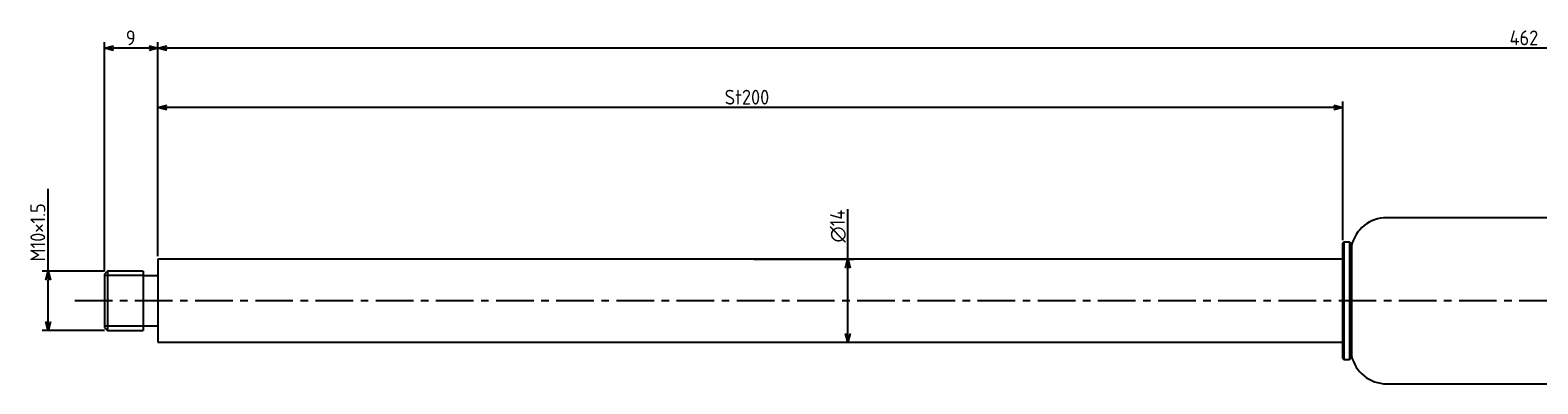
# Model space of a CAD drawing. Extents: x -98 to 411, y 453 to 513.
# Tile 1 of 2: x -98 to 156, y 453 to 513. Entities that reach past the tile are written whole.
import ezdxf

# ---------------------------------------------------------------- set-up
doc = ezdxf.new("R2010")
doc.units = 0
doc.header["$LTSCALE"] = 0.2
doc.linetypes.add('CENTER', pattern=[50.8, 31.75, -6.35, 6.35, -6.35])
doc.layers.get('0').update_dxf_attribs({"linetype": 'CONTINUOUS'})
doc.layers.get('DEFPOINTS').update_dxf_attribs({"linetype": 'CONTINUOUS'})
for name, color, linetype in [('18-0-CON', 3, 'CONTINUOUS'), ('18-2-CEN', 1, 'CENTER'), ('35-0-CON', 7, 'CONTINUOUS')]:
    doc.layers.add(name, color=color, linetype=linetype)
doc.styles.add('DIMENSION', font='isocp.shx', dxfattribs={"bigfont": 'bigfont.shx'})
doc.dimstyles.get("Standard").update_dxf_attribs({"dimtxt": 0.18, "dimasz": 0.18, "dimexe": 0.18, "dimexo": 0.0625, "dimgap": 0.09, "dimtad": 0, "dimtih": 1, "dimtoh": 1, "dimzin": 0, "dimcen": 0.09, "dimazin": 3, "dimtfac": 1, "dimtofl": 0, "dimtmove": 0, "dimatfit": 3})

# ---------------------------------------------------------------- blocks, each defined once
blk = doc.blocks.new('_OPEN30')
at = {"color": 0, "linetype": 'BYBLOCK'}
for p, q in [((-1, 0.27), (0, 0)), ((0, 0), (-1, -0.27)), ((0, 0), (-1, 0))]:
    blk.add_line(p, q, dxfattribs=at)
blk = doc.blocks.new('*U98')
at = {"layer": '18-0-CON', "color": 161, "style": 'DIMENSION'}
blk.add_text('St200', height=2.5, dxfattribs=at).set_placement((19.2, 500.5))
blk = doc.blocks.new('*D47')
at = {"layer": '18-0-CON', "color": 161}
for p, q in [((-76.47, 474.93), (-76.47, 501)), ((122.03, 500), (-74.97, 500)), ((123.53, 477.63), (123.53, 501))]:
    blk.add_line(p, q, dxfattribs=at)
at = {"layer": 'DEFPOINTS', "color": 0}
for p in [(-76.47, 500), (123.53, 477.13), (-76.47, 474.43)]:
    blk.add_point(p, dxfattribs=at)
at = {"layer": '18-0-CON'}
blk.add_blockref('*U98', (0, 0), dxfattribs=at)
at = {"layer": '18-0-CON', "color": 161, "xscale": 1.5, "yscale": 1.5, "zscale": 1.5, "rotation": 180}
blk.add_blockref('_OPEN30', (-76.47, 500), dxfattribs=at)
at = {"layer": '18-0-CON', "color": 161, "xscale": 1.5, "yscale": 1.5, "zscale": 1.5}
blk.add_blockref('_OPEN30', (123.53, 500), dxfattribs=at)
blk = doc.blocks.new('*U95')
at = {"layer": '18-0-CON', "color": 161, "style": 'DIMENSION'}
blk.add_text('9', height=2.5, dxfattribs=at).set_placement((-81.89, 510.5))
blk = doc.blocks.new('*D48')
at = {"layer": '18-0-CON', "color": 161}
for p, q in [((-85.47, 472.43), (-85.47, 511)), ((-77.97, 510), (-83.97, 510)), ((-76.47, 474.93), (-76.47, 511))]:
    blk.add_line(p, q, dxfattribs=at)
at = {"layer": 'DEFPOINTS', "color": 0}
for p in [(-85.47, 510), (-76.47, 474.43), (-85.47, 471.93)]:
    blk.add_point(p, dxfattribs=at)
at = {"layer": '18-0-CON'}
blk.add_blockref('*U95', (0, 0), dxfattribs=at)
at = {"layer": '18-0-CON', "color": 161, "xscale": 1.5, "yscale": 1.5, "zscale": 1.5, "rotation": 180}
blk.add_blockref('_OPEN30', (-85.47, 510), dxfattribs=at)
at = {"layer": '18-0-CON', "color": 161, "xscale": 1.5, "yscale": 1.5, "zscale": 1.5}
blk.add_blockref('_OPEN30', (-76.47, 510), dxfattribs=at)
blk = doc.blocks.new('*U96')
at = {"layer": '18-0-CON', "color": 161, "style": 'DIMENSION'}
blk.add_text('462', height=2.5, dxfattribs=at).set_placement((151.7, 510.5))
blk = doc.blocks.new('*D49')
at = {"layer": '18-0-CON', "color": 161}
for p, q in [((-76.47, 474.93), (-76.47, 511)), ((384.03, 510), (-74.97, 510)), ((385.53, 477.88), (385.53, 511))]:
    blk.add_line(p, q, dxfattribs=at)
at = {"layer": 'DEFPOINTS', "color": 0}
for p in [(-76.47, 510), (385.53, 477.38), (-76.47, 474.43)]:
    blk.add_point(p, dxfattribs=at)
at = {"layer": '18-0-CON'}
blk.add_blockref('*U96', (0, 0), dxfattribs=at)
at = {"layer": '18-0-CON', "color": 161, "xscale": 1.5, "yscale": 1.5, "zscale": 1.5, "rotation": 180}
blk.add_blockref('_OPEN30', (-76.47, 510), dxfattribs=at)
at = {"layer": '18-0-CON', "color": 161, "xscale": 1.5, "yscale": 1.5, "zscale": 1.5}
blk.add_blockref('_OPEN30', (385.53, 510), dxfattribs=at)
blk = doc.blocks.new('*U102')
at = {"layer": '18-0-CON', "color": 161, "style": 'DIMENSION'}
blk.add_text('∅14', height=2.5, rotation=90, dxfattribs=at).set_placement((39.5, 477.25))
blk = doc.blocks.new('*D53')
at = {"layer": '18-0-CON', "color": 161}
for p, q in [((40, 474.43), (40, 482.88)), ((24.13, 474.43), (41, 474.43)), ((40, 461.93), (40, 472.93)), ((24.13, 460.43), (41, 460.43))]:
    blk.add_line(p, q, dxfattribs=at)
at = {"layer": 'DEFPOINTS', "color": 0}
for p in [(23.63, 474.43), (40, 474.43), (23.63, 460.43)]:
    blk.add_point(p, dxfattribs=at)
at = {"layer": '18-0-CON'}
blk.add_blockref('*U102', (0, 0), dxfattribs=at)
at = {"layer": '18-0-CON', "color": 161, "xscale": 1.5, "yscale": 1.5, "zscale": 1.5}
for p, rotation in [((40, 474.43), 90), ((40, 460.43), 270)]:
    blk.add_blockref('_OPEN30', p, dxfattribs=dict(at, rotation=rotation))
blk = doc.blocks.new('*U99')
at = {"layer": '18-0-CON', "color": 161, "style": 'DIMENSION'}
blk.add_text('M10×1.5', height=2.5, rotation=90, dxfattribs=at).set_placement((-95.5, 474.06))
blk = doc.blocks.new('*D54')
at = {"layer": '18-0-CON', "color": 161}
for p, q in [((-95, 472.43), (-95, 486.29)), ((-85.47, 472.43), (-96, 472.43)), ((-95, 463.93), (-95, 470.93)), ((-85.47, 462.43), (-96, 462.43))]:
    blk.add_line(p, q, dxfattribs=at)
at = {"layer": 'DEFPOINTS', "color": 0}
for p in [(-95, 472.43), (-84.97, 472.43), (-84.97, 462.43)]:
    blk.add_point(p, dxfattribs=at)
at = {"layer": '18-0-CON'}
blk.add_blockref('*U99', (0, 0), dxfattribs=at)
at = {"layer": '18-0-CON', "color": 161, "xscale": 1.5, "yscale": 1.5, "zscale": 1.5}
for p, rotation in [((-95, 472.43), 90), ((-95, 462.43), 270)]:
    blk.add_blockref('_OPEN30', p, dxfattribs=dict(at, rotation=rotation))

msp = doc.modelspace()

# ---------------------------------------------------------------- linework, layer by layer
at = {"layer": '18-0-CON'}
for p, q in [((-78.975, 471.683), (-85.475, 471.683)), ((-85.475, 463.183), (-78.975, 463.183))]:
    msp.add_line(p, q, dxfattribs=at)
at = {"layer": '18-2-CEN'}
msp.add_line((403.525, 467.433), (-90.475, 467.433), dxfattribs=at)
at = {"layer": '35-0-CON'}
for p, q in [((377.325, 481.433), (130.943, 481.433)), ((123.725, 477.333), (123.525, 477.133)), ((123.525, 477.133), (123.525, 457.733)), ((124.703, 477.333), (123.725, 477.333)), ((123.725, 477.333), (123.725, 457.533)), ((124.903, 477.133), (124.703, 477.333)), ((124.703, 477.333), (124.703, 457.533)), ((125.019, 476.701), (124.903, 477.133)), ((124.903, 477.133), (124.903, 457.733)), ((125.019, 476.701), (125.019, 458.165)), ((123.525, 474.433), (-76.475, 474.433)), ((-76.475, 474.433), (-76.475, 460.433)), ((-84.975, 472.433), (-85.475, 471.933)), ((-85.475, 471.933), (-85.475, 462.933)), ((-78.975, 472.433), (-84.975, 472.433)), ((-84.975, 472.433), (-84.975, 468.564)), ((-78.975, 472.433), (-78.975, 462.433)), ((-78.975, 471.683), (-76.475, 471.683)), ((-84.975, 468.564), (-84.975, 462.433)), ((-85.475, 462.933), (-84.975, 462.433)), ((-84.975, 462.433), (-78.975, 462.433)), ((-78.975, 463.183), (-76.475, 463.183)), ((-76.475, 460.433), (123.725, 460.433)), ((124.903, 457.733), (125.019, 458.165)), ((123.525, 457.733), (123.725, 457.533)), ((123.725, 457.533), (124.703, 457.533)), ((124.703, 457.533), (124.903, 457.733)), ((130.943, 453.433), (377.325, 453.433))]:
    msp.add_line(p, q, dxfattribs=at)
for centre, start, end in [((130.943, 475.358), 90, 167.2273), ((130.943, 459.508), 192.7727, 270)]:
    msp.add_arc(centre, 6.075, start, end, dxfattribs=at)

# ---------------------------------------------------------------- dimensions: what is measured, and where the dimension line sits
at = {"layer": '18-0-CON'}
for base, p1, p2, override, picture, middle in [((-85.475, 510), (-76.475, 474.433), (-85.475, 471.933), {"dimscale": 1}, '*D48', (-80.975, 511.75)), ((-76.475, 510), (385.525, 477.383), (-76.475, 474.433), {"dimscale": 1}, '*D49', (154.525, 511.75)), ((-76.475, 500), (123.525, 477.133), (-76.475, 474.433), {"dimscale": 1, "dimpost": 'St<>'}, '*D47', (23.525, 501.75))]:
    dim = msp.add_linear_dim(base=base, p1=p1, p2=p2, dimstyle='Standard', override=override, dxfattribs=at)
    dim.commit()
    dim.dimension.update_dxf_attribs({"geometry": picture, "text_midpoint": middle})
dim = msp.add_linear_dim(base=(-95, 472.433), p1=(-84.975, 462.433), p2=(-84.975, 472.433), angle=90, dimstyle='Standard', override={"dimscale": 1, "dimpost": 'M<>×1.5'}, dxfattribs=at)
dim.commit()
dim.dimension.update_dxf_attribs({"geometry": '*D54', "text_midpoint": (-96.75, 480.11)})
dim = msp.add_linear_dim(base=(40, 474.433), p1=(23.625, 460.433), p2=(23.625, 474.433), angle=90, dimstyle='Standard', override={"dimscale": 1, "dimpost": '%%c<>'}, dxfattribs=at)
dim.commit()
dim.dimension.update_dxf_attribs({"geometry": '*D53', "text_midpoint": (40, 480), "dimtype": 128})

doc.saveas('drawing.dxf')
